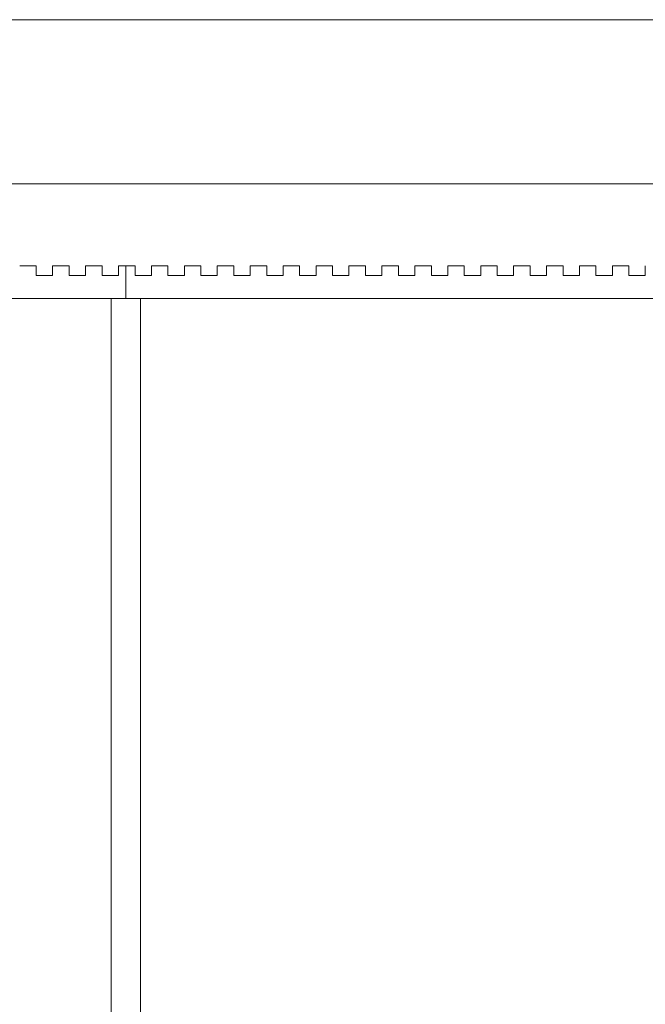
# Model space of a CAD drawing. Header units: millimetres. Extents: x -13921 to -12971, y -5231 to -4681.
# Tile 12 of 16: x -13479 to -13288, y -4981 to -4681. Entities that reach past the tile are written whole.
import ezdxf

# ---------------------------------------------------------------- set-up
doc = ezdxf.new("R2010")
doc.units = ezdxf.units.MM
doc.header["$MEASUREMENT"] = 0
doc.layers.add('Default', color=7, linetype='Continuous', lineweight=18, true_color=0x000000)

msp = doc.modelspace()

# ---------------------------------------------------------------- linework, layer by layer
at = {"layer": 'Default'}
for points in [[(-13246.21, -4681.37, 417.21), (-13446.21, -4681.37, 417.21), (-13646.21, -4681.37, 417.21)], [(-13246.21, -4681.37, 411.21), (-13446.21, -4681.37, 411.21), (-13646.21, -4681.37, 411.21)], [(-13246.21, -4731.36, 398.21), (-13446.21, -4731.36, 398.21), (-13646.21, -4731.36, 398.21)], [(-13473.52, -4756.36, 23.11), (-13476.04, -4756.36, 23.11), (-13478.55, -4756.36, 23.11)], [(-13473.52, -4756.36, 398.12), (-13476.04, -4756.36, 398.12), (-13478.55, -4756.36, 398.12)], [(-13478.55, -4756.36, 210.61), (-13476.04, -4756.36, 210.61), (-13473.52, -4756.36, 210.61)], [(-13473.52, -4759.36, 23.11), (-13473.52, -4757.86, 23.11), (-13473.52, -4756.36, 23.11)], [(-13473.52, -4759.36, 398.12), (-13473.52, -4757.86, 398.12), (-13473.52, -4756.36, 398.12)], [(-13473.52, -4756.36, 23.11), (-13473.52, -4756.36, 210.61), (-13473.52, -4756.36, 398.12)], [(-13473.52, -4756.36, 217.75), (-13473.52, -4757.86, 217.75), (-13473.52, -4759.36, 217.75)], [(-13463.49, -4756.36, 23.11), (-13466.01, -4756.36, 23.11), (-13468.52, -4756.36, 23.11)], [(-13463.49, -4756.36, 398.12), (-13466.01, -4756.36, 398.12), (-13468.52, -4756.36, 398.12)], [(-13468.52, -4756.36, 23.11), (-13468.52, -4757.86, 23.11), (-13468.52, -4759.36, 23.11)], [(-13468.52, -4756.36, 398.12), (-13468.52, -4757.86, 398.12), (-13468.52, -4759.36, 398.12)], [(-13468.52, -4756.36, 398.12), (-13468.52, -4756.36, 210.61), (-13468.52, -4756.36, 23.11)], [(-13468.52, -4756.36, 210.61), (-13466.01, -4756.36, 210.61), (-13463.49, -4756.36, 210.61)], [(-13468.52, -4759.36, 217.75), (-13468.52, -4757.86, 217.75), (-13468.52, -4756.36, 217.75)], [(-13463.49, -4759.36, 23.11), (-13463.49, -4757.86, 23.11), (-13463.49, -4756.36, 23.11)], [(-13463.49, -4759.36, 398.12), (-13463.49, -4757.86, 398.12), (-13463.49, -4756.36, 398.12)], [(-13463.49, -4756.36, 23.11), (-13463.49, -4756.36, 210.61), (-13463.49, -4756.36, 398.12)], [(-13463.49, -4756.36, 217.75), (-13463.49, -4757.86, 217.75), (-13463.49, -4759.36, 217.75)], [(-13453.46, -4756.36, 23.11), (-13455.98, -4756.36, 23.11), (-13458.49, -4756.36, 23.11)], [(-13453.46, -4756.36, 398.12), (-13455.98, -4756.36, 398.12), (-13458.49, -4756.36, 398.12)], [(-13458.49, -4756.36, 23.11), (-13458.49, -4757.86, 23.11), (-13458.49, -4759.36, 23.11)], [(-13458.49, -4756.36, 398.12), (-13458.49, -4757.86, 398.12), (-13458.49, -4759.36, 398.12)], [(-13458.49, -4756.36, 398.12), (-13458.49, -4756.36, 210.61), (-13458.49, -4756.36, 23.11)], [(-13458.49, -4756.36, 210.61), (-13455.98, -4756.36, 210.61), (-13453.46, -4756.36, 210.61)], [(-13458.49, -4759.36, 217.75), (-13458.49, -4757.86, 217.75), (-13458.49, -4756.36, 217.75)], [(-13453.46, -4759.36, 23.11), (-13453.46, -4757.86, 23.11), (-13453.46, -4756.36, 23.11)], [(-13453.46, -4759.36, 398.12), (-13453.46, -4757.86, 398.12), (-13453.46, -4756.36, 398.12)], [(-13453.46, -4756.36, 23.11), (-13453.46, -4756.36, 210.61), (-13453.46, -4756.36, 398.12)], [(-13453.46, -4756.36, 217.75), (-13453.46, -4757.86, 217.75), (-13453.46, -4759.36, 217.75)], [(-13443.43, -4756.36, 23.11), (-13445.95, -4756.36, 23.11), (-13448.46, -4756.36, 23.11)], [(-13443.43, -4756.36, 398.12), (-13445.95, -4756.36, 398.12), (-13448.46, -4756.36, 398.12)], [(-13448.46, -4756.36, 23.11), (-13448.46, -4757.86, 23.11), (-13448.46, -4759.36, 23.11)], [(-13448.46, -4756.36, 398.12), (-13448.46, -4757.86, 398.12), (-13448.46, -4759.36, 398.12)], [(-13448.46, -4756.36, 398.12), (-13448.46, -4756.36, 210.61), (-13448.46, -4756.36, 23.11)], [(-13448.46, -4756.36, 210.61), (-13445.95, -4756.36, 210.61), (-13443.43, -4756.36, 210.61)], [(-13448.46, -4759.36, 217.75), (-13448.46, -4757.86, 217.75), (-13448.46, -4756.36, 217.75)], [(-13446.19, -4766.36, 23.11), (-13446.19, -4761.36, 23.11), (-13446.19, -4756.36, 23.11)], [(-13446.19, -4766.36, 398.12), (-13446.19, -4761.36, 398.12), (-13446.19, -4756.36, 398.12)], [(-13443.43, -4759.36, 23.11), (-13443.43, -4757.86, 23.11), (-13443.43, -4756.36, 23.11)], [(-13443.43, -4759.36, 398.12), (-13443.43, -4757.86, 398.12), (-13443.43, -4756.36, 398.12)], [(-13443.43, -4756.36, 23.11), (-13443.43, -4756.36, 210.61), (-13443.43, -4756.36, 398.12)], [(-13443.43, -4756.36, 217.75), (-13443.43, -4757.86, 217.75), (-13443.43, -4759.36, 217.75)], [(-13433.4, -4756.36, 23.11), (-13435.92, -4756.36, 23.11), (-13438.43, -4756.36, 23.11)], [(-13433.4, -4756.36, 398.12), (-13435.92, -4756.36, 398.12), (-13438.43, -4756.36, 398.12)], [(-13438.43, -4756.36, 23.11), (-13438.43, -4757.86, 23.11), (-13438.43, -4759.36, 23.11)], [(-13438.43, -4756.36, 398.12), (-13438.43, -4757.86, 398.12), (-13438.43, -4759.36, 398.12)], [(-13438.43, -4756.36, 398.12), (-13438.43, -4756.36, 210.61), (-13438.43, -4756.36, 23.11)], [(-13438.43, -4756.36, 210.61), (-13435.92, -4756.36, 210.61), (-13433.4, -4756.36, 210.61)], [(-13438.43, -4759.36, 217.75), (-13438.43, -4757.86, 217.75), (-13438.43, -4756.36, 217.75)], [(-13433.4, -4759.36, 23.11), (-13433.4, -4757.86, 23.11), (-13433.4, -4756.36, 23.11)], [(-13433.4, -4759.36, 398.12), (-13433.4, -4757.86, 398.12), (-13433.4, -4756.36, 398.12)], [(-13433.4, -4756.36, 23.11), (-13433.4, -4756.36, 210.61), (-13433.4, -4756.36, 398.12)], [(-13433.4, -4756.36, 217.75), (-13433.4, -4757.86, 217.75), (-13433.4, -4759.36, 217.75)], [(-13423.37, -4756.36, 23.11), (-13425.89, -4756.36, 23.11), (-13428.4, -4756.36, 23.11)], [(-13423.37, -4756.36, 398.12), (-13425.89, -4756.36, 398.12), (-13428.4, -4756.36, 398.12)], [(-13428.4, -4756.36, 23.11), (-13428.4, -4757.86, 23.11), (-13428.4, -4759.36, 23.11)], [(-13428.4, -4756.36, 398.12), (-13428.4, -4757.86, 398.12), (-13428.4, -4759.36, 398.12)], [(-13428.4, -4756.36, 398.12), (-13428.4, -4756.36, 210.61), (-13428.4, -4756.36, 23.11)], [(-13428.4, -4756.36, 210.61), (-13425.89, -4756.36, 210.61), (-13423.37, -4756.36, 210.61)], [(-13428.4, -4759.36, 217.75), (-13428.4, -4757.86, 217.75), (-13428.4, -4756.36, 217.75)], [(-13423.37, -4759.36, 23.11), (-13423.37, -4757.86, 23.11), (-13423.37, -4756.36, 23.11)], [(-13423.37, -4759.36, 398.12), (-13423.37, -4757.86, 398.12), (-13423.37, -4756.36, 398.12)], [(-13423.37, -4756.36, 23.11), (-13423.37, -4756.36, 210.61), (-13423.37, -4756.36, 398.12)], [(-13423.37, -4756.36, 217.75), (-13423.37, -4757.86, 217.75), (-13423.37, -4759.36, 217.75)], [(-13413.34, -4756.36, 23.11), (-13415.86, -4756.36, 23.11), (-13418.37, -4756.36, 23.11)], [(-13413.34, -4756.36, 398.12), (-13415.86, -4756.36, 398.12), (-13418.37, -4756.36, 398.12)], [(-13418.37, -4756.36, 23.11), (-13418.37, -4757.86, 23.11), (-13418.37, -4759.36, 23.11)], [(-13418.37, -4756.36, 398.12), (-13418.37, -4757.86, 398.12), (-13418.37, -4759.36, 398.12)], [(-13418.37, -4756.36, 398.12), (-13418.37, -4756.36, 210.61), (-13418.37, -4756.36, 23.11)], [(-13418.37, -4756.36, 210.61), (-13415.86, -4756.36, 210.61), (-13413.34, -4756.36, 210.61)], [(-13418.37, -4759.36, 217.75), (-13418.37, -4757.86, 217.75), (-13418.37, -4756.36, 217.75)], [(-13413.34, -4759.36, 23.11), (-13413.34, -4757.86, 23.11), (-13413.34, -4756.36, 23.11)], [(-13413.34, -4759.36, 398.12), (-13413.34, -4757.86, 398.12), (-13413.34, -4756.36, 398.12)], [(-13413.34, -4756.36, 23.11), (-13413.34, -4756.36, 210.61), (-13413.34, -4756.36, 398.12)], [(-13413.34, -4756.36, 217.75), (-13413.34, -4757.86, 217.75), (-13413.34, -4759.36, 217.75)], [(-13403.31, -4756.36, 23.11), (-13405.83, -4756.36, 23.11), (-13408.34, -4756.36, 23.11)], [(-13403.31, -4756.36, 398.12), (-13405.83, -4756.36, 398.12), (-13408.34, -4756.36, 398.12)], [(-13408.34, -4756.36, 23.11), (-13408.34, -4757.86, 23.11), (-13408.34, -4759.36, 23.11)], [(-13408.34, -4756.36, 398.12), (-13408.34, -4757.86, 398.12), (-13408.34, -4759.36, 398.12)], [(-13408.34, -4756.36, 398.12), (-13408.34, -4756.36, 210.61), (-13408.34, -4756.36, 23.11)], [(-13408.34, -4756.36, 210.61), (-13405.83, -4756.36, 210.61), (-13403.31, -4756.36, 210.61)], [(-13408.34, -4759.36, 217.75), (-13408.34, -4757.86, 217.75), (-13408.34, -4756.36, 217.75)], [(-13403.31, -4759.36, 23.11), (-13403.31, -4757.86, 23.11), (-13403.31, -4756.36, 23.11)], [(-13403.31, -4759.36, 398.12), (-13403.31, -4757.86, 398.12), (-13403.31, -4756.36, 398.12)], [(-13403.31, -4756.36, 23.11), (-13403.31, -4756.36, 210.61), (-13403.31, -4756.36, 398.12)], [(-13403.31, -4756.36, 217.75), (-13403.31, -4757.86, 217.75), (-13403.31, -4759.36, 217.75)], [(-13393.28, -4756.36, 23.11), (-13395.8, -4756.36, 23.11), (-13398.31, -4756.36, 23.11)], [(-13393.28, -4756.36, 398.12), (-13395.8, -4756.36, 398.12), (-13398.31, -4756.36, 398.12)], [(-13398.31, -4756.36, 23.11), (-13398.31, -4757.86, 23.11), (-13398.31, -4759.36, 23.11)], [(-13398.31, -4756.36, 398.12), (-13398.31, -4757.86, 398.12), (-13398.31, -4759.36, 398.12)], [(-13398.31, -4756.36, 398.12), (-13398.31, -4756.36, 210.61), (-13398.31, -4756.36, 23.11)], [(-13398.31, -4756.36, 210.61), (-13395.8, -4756.36, 210.61), (-13393.28, -4756.36, 210.61)], [(-13398.31, -4759.36, 217.75), (-13398.31, -4757.86, 217.75), (-13398.31, -4756.36, 217.75)], [(-13393.28, -4759.36, 23.11), (-13393.28, -4757.86, 23.11), (-13393.28, -4756.36, 23.11)], [(-13393.28, -4759.36, 398.12), (-13393.28, -4757.86, 398.12), (-13393.28, -4756.36, 398.12)], [(-13393.28, -4756.36, 23.11), (-13393.28, -4756.36, 210.61), (-13393.28, -4756.36, 398.12)], [(-13393.28, -4756.36, 217.75), (-13393.28, -4757.86, 217.75), (-13393.28, -4759.36, 217.75)], [(-13383.25, -4756.36, 23.11), (-13385.77, -4756.36, 23.11), (-13388.28, -4756.36, 23.11)], [(-13383.25, -4756.36, 398.12), (-13385.77, -4756.36, 398.12), (-13388.28, -4756.36, 398.12)], [(-13388.28, -4756.36, 23.11), (-13388.28, -4757.86, 23.11), (-13388.28, -4759.36, 23.11)], [(-13388.28, -4756.36, 398.12), (-13388.28, -4757.86, 398.12), (-13388.28, -4759.36, 398.12)], [(-13388.28, -4756.36, 398.12), (-13388.28, -4756.36, 210.61), (-13388.28, -4756.36, 23.11)], [(-13388.28, -4756.36, 210.61), (-13385.77, -4756.36, 210.61), (-13383.25, -4756.36, 210.61)], [(-13388.28, -4759.36, 217.75), (-13388.28, -4757.86, 217.75), (-13388.28, -4756.36, 217.75)], [(-13383.25, -4759.36, 23.11), (-13383.25, -4757.86, 23.11), (-13383.25, -4756.36, 23.11)], [(-13383.25, -4759.36, 398.12), (-13383.25, -4757.86, 398.12), (-13383.25, -4756.36, 398.12)], [(-13383.25, -4756.36, 23.11), (-13383.25, -4756.36, 210.61), (-13383.25, -4756.36, 398.12)], [(-13383.25, -4756.36, 217.75), (-13383.25, -4757.86, 217.75), (-13383.25, -4759.36, 217.75)], [(-13373.22, -4756.36, 23.11), (-13375.74, -4756.36, 23.11), (-13378.25, -4756.36, 23.11)], [(-13373.22, -4756.36, 398.12), (-13375.74, -4756.36, 398.12), (-13378.25, -4756.36, 398.12)], [(-13378.25, -4756.36, 23.11), (-13378.25, -4757.86, 23.11), (-13378.25, -4759.36, 23.11)], [(-13378.25, -4756.36, 398.12), (-13378.25, -4757.86, 398.12), (-13378.25, -4759.36, 398.12)], [(-13378.25, -4756.36, 398.12), (-13378.25, -4756.36, 210.61), (-13378.25, -4756.36, 23.11)], [(-13378.25, -4756.36, 210.61), (-13375.74, -4756.36, 210.61), (-13373.22, -4756.36, 210.61)], [(-13378.25, -4759.36, 217.75), (-13378.25, -4757.86, 217.75), (-13378.25, -4756.36, 217.75)], [(-13373.22, -4759.36, 23.11), (-13373.22, -4757.86, 23.11), (-13373.22, -4756.36, 23.11)], [(-13373.22, -4759.36, 398.12), (-13373.22, -4757.86, 398.12), (-13373.22, -4756.36, 398.12)], [(-13373.22, -4756.36, 23.11), (-13373.22, -4756.36, 210.61), (-13373.22, -4756.36, 398.12)], [(-13373.22, -4756.36, 217.75), (-13373.22, -4757.86, 217.75), (-13373.22, -4759.36, 217.75)], [(-13363.19, -4756.36, 23.11), (-13365.71, -4756.36, 23.11), (-13368.22, -4756.36, 23.11)], [(-13363.19, -4756.36, 398.12), (-13365.71, -4756.36, 398.12), (-13368.22, -4756.36, 398.12)], [(-13368.22, -4756.36, 23.11), (-13368.22, -4757.86, 23.11), (-13368.22, -4759.36, 23.11)], [(-13368.22, -4756.36, 398.12), (-13368.22, -4757.86, 398.12), (-13368.22, -4759.36, 398.12)], [(-13368.22, -4756.36, 398.12), (-13368.22, -4756.36, 210.61), (-13368.22, -4756.36, 23.11)], [(-13368.22, -4756.36, 210.61), (-13365.71, -4756.36, 210.61), (-13363.19, -4756.36, 210.61)], [(-13368.22, -4759.36, 217.75), (-13368.22, -4757.86, 217.75), (-13368.22, -4756.36, 217.75)], [(-13363.19, -4759.36, 23.11), (-13363.19, -4757.86, 23.11), (-13363.19, -4756.36, 23.11)], [(-13363.19, -4759.36, 398.12), (-13363.19, -4757.86, 398.12), (-13363.19, -4756.36, 398.12)], [(-13363.19, -4756.36, 23.11), (-13363.19, -4756.36, 210.61), (-13363.19, -4756.36, 398.12)], [(-13363.19, -4756.36, 217.75), (-13363.19, -4757.86, 217.75), (-13363.19, -4759.36, 217.75)], [(-13353.16, -4756.36, 23.11), (-13355.68, -4756.36, 23.11), (-13358.19, -4756.36, 23.11)], [(-13353.16, -4756.36, 398.12), (-13355.68, -4756.36, 398.12), (-13358.19, -4756.36, 398.12)], [(-13358.19, -4756.36, 23.11), (-13358.19, -4757.86, 23.11), (-13358.19, -4759.36, 23.11)], [(-13358.19, -4756.36, 398.12), (-13358.19, -4757.86, 398.12), (-13358.19, -4759.36, 398.12)], [(-13358.19, -4756.36, 398.12), (-13358.19, -4756.36, 210.61), (-13358.19, -4756.36, 23.11)], [(-13358.19, -4756.36, 210.61), (-13355.68, -4756.36, 210.61), (-13353.16, -4756.36, 210.61)], [(-13358.19, -4759.36, 217.75), (-13358.19, -4757.86, 217.75), (-13358.19, -4756.36, 217.75)], [(-13353.16, -4759.36, 23.11), (-13353.16, -4757.86, 23.11), (-13353.16, -4756.36, 23.11)], [(-13353.16, -4759.36, 398.12), (-13353.16, -4757.86, 398.12), (-13353.16, -4756.36, 398.12)], [(-13353.16, -4756.36, 23.11), (-13353.16, -4756.36, 210.61), (-13353.16, -4756.36, 398.12)], [(-13353.16, -4756.36, 217.75), (-13353.16, -4757.86, 217.75), (-13353.16, -4759.36, 217.75)], [(-13343.13, -4756.36, 23.11), (-13345.65, -4756.36, 23.11), (-13348.16, -4756.36, 23.11)], [(-13343.13, -4756.36, 398.12), (-13345.65, -4756.36, 398.12), (-13348.16, -4756.36, 398.12)], [(-13348.16, -4756.36, 23.11), (-13348.16, -4757.86, 23.11), (-13348.16, -4759.36, 23.11)], [(-13348.16, -4756.36, 398.12), (-13348.16, -4757.86, 398.12), (-13348.16, -4759.36, 398.12)], [(-13348.16, -4756.36, 398.12), (-13348.16, -4756.36, 210.61), (-13348.16, -4756.36, 23.11)], [(-13348.16, -4756.36, 210.61), (-13345.65, -4756.36, 210.61), (-13343.13, -4756.36, 210.61)], [(-13348.16, -4759.36, 217.75), (-13348.16, -4757.86, 217.75), (-13348.16, -4756.36, 217.75)], [(-13343.13, -4759.36, 23.11), (-13343.13, -4757.86, 23.11), (-13343.13, -4756.36, 23.11)], [(-13343.13, -4759.36, 398.12), (-13343.13, -4757.86, 398.12), (-13343.13, -4756.36, 398.12)], [(-13343.13, -4756.36, 23.11), (-13343.13, -4756.36, 210.61), (-13343.13, -4756.36, 398.12)], [(-13343.13, -4756.36, 217.75), (-13343.13, -4757.86, 217.75), (-13343.13, -4759.36, 217.75)], [(-13333.1, -4756.36, 23.11), (-13335.62, -4756.36, 23.11), (-13338.13, -4756.36, 23.11)], [(-13333.1, -4756.36, 398.12), (-13335.62, -4756.36, 398.12), (-13338.13, -4756.36, 398.12)], [(-13338.13, -4756.36, 23.11), (-13338.13, -4757.86, 23.11), (-13338.13, -4759.36, 23.11)], [(-13338.13, -4756.36, 398.12), (-13338.13, -4757.86, 398.12), (-13338.13, -4759.36, 398.12)], [(-13338.13, -4756.36, 398.12), (-13338.13, -4756.36, 210.61), (-13338.13, -4756.36, 23.11)], [(-13338.13, -4756.36, 210.61), (-13335.62, -4756.36, 210.61), (-13333.1, -4756.36, 210.61)], [(-13338.13, -4759.36, 217.75), (-13338.13, -4757.86, 217.75), (-13338.13, -4756.36, 217.75)], [(-13333.1, -4759.36, 23.11), (-13333.1, -4757.86, 23.11), (-13333.1, -4756.36, 23.11)], [(-13333.1, -4759.36, 398.12), (-13333.1, -4757.86, 398.12), (-13333.1, -4756.36, 398.12)], [(-13333.1, -4756.36, 23.11), (-13333.1, -4756.36, 210.61), (-13333.1, -4756.36, 398.12)], [(-13333.1, -4756.36, 217.75), (-13333.1, -4757.86, 217.75), (-13333.1, -4759.36, 217.75)], [(-13323.07, -4756.36, 23.11), (-13325.59, -4756.36, 23.11), (-13328.1, -4756.36, 23.11)], [(-13323.07, -4756.36, 398.12), (-13325.59, -4756.36, 398.12), (-13328.1, -4756.36, 398.12)], [(-13328.1, -4756.36, 23.11), (-13328.1, -4757.86, 23.11), (-13328.1, -4759.36, 23.11)], [(-13328.1, -4756.36, 398.12), (-13328.1, -4757.86, 398.12), (-13328.1, -4759.36, 398.12)], [(-13328.1, -4756.36, 398.12), (-13328.1, -4756.36, 210.61), (-13328.1, -4756.36, 23.11)], [(-13328.1, -4756.36, 210.61), (-13325.59, -4756.36, 210.61), (-13323.07, -4756.36, 210.61)], [(-13328.1, -4759.36, 217.75), (-13328.1, -4757.86, 217.75), (-13328.1, -4756.36, 217.75)], [(-13323.07, -4759.36, 23.11), (-13323.07, -4757.86, 23.11), (-13323.07, -4756.36, 23.11)], [(-13323.07, -4759.36, 398.12), (-13323.07, -4757.86, 398.12), (-13323.07, -4756.36, 398.12)], [(-13323.07, -4756.36, 23.11), (-13323.07, -4756.36, 210.61), (-13323.07, -4756.36, 398.12)], [(-13323.07, -4756.36, 217.75), (-13323.07, -4757.86, 217.75), (-13323.07, -4759.36, 217.75)], [(-13313.04, -4756.36, 23.11), (-13315.56, -4756.36, 23.11), (-13318.07, -4756.36, 23.11)], [(-13313.04, -4756.36, 398.12), (-13315.56, -4756.36, 398.12), (-13318.07, -4756.36, 398.12)], [(-13318.07, -4756.36, 23.11), (-13318.07, -4757.86, 23.11), (-13318.07, -4759.36, 23.11)], [(-13318.07, -4756.36, 398.12), (-13318.07, -4757.86, 398.12), (-13318.07, -4759.36, 398.12)], [(-13318.07, -4756.36, 398.12), (-13318.07, -4756.36, 210.61), (-13318.07, -4756.36, 23.11)], [(-13318.07, -4756.36, 210.61), (-13315.56, -4756.36, 210.61), (-13313.04, -4756.36, 210.61)], [(-13318.07, -4759.36, 217.75), (-13318.07, -4757.86, 217.75), (-13318.07, -4756.36, 217.75)], [(-13313.04, -4759.36, 23.11), (-13313.04, -4757.86, 23.11), (-13313.04, -4756.36, 23.11)], [(-13313.04, -4759.36, 398.12), (-13313.04, -4757.86, 398.12), (-13313.04, -4756.36, 398.12)], [(-13313.04, -4756.36, 23.11), (-13313.04, -4756.36, 210.61), (-13313.04, -4756.36, 398.12)], [(-13313.04, -4756.36, 217.75), (-13313.04, -4757.86, 217.75), (-13313.04, -4759.36, 217.75)], [(-13303.01, -4756.36, 23.11), (-13305.53, -4756.36, 23.11), (-13308.04, -4756.36, 23.11)], [(-13303.01, -4756.36, 398.12), (-13305.53, -4756.36, 398.12), (-13308.04, -4756.36, 398.12)], [(-13308.04, -4756.36, 23.11), (-13308.04, -4757.86, 23.11), (-13308.04, -4759.36, 23.11)], [(-13308.04, -4756.36, 398.12), (-13308.04, -4757.86, 398.12), (-13308.04, -4759.36, 398.12)], [(-13308.04, -4756.36, 398.12), (-13308.04, -4756.36, 210.61), (-13308.04, -4756.36, 23.11)], [(-13308.04, -4756.36, 210.61), (-13305.53, -4756.36, 210.61), (-13303.01, -4756.36, 210.61)], [(-13308.04, -4759.36, 217.75), (-13308.04, -4757.86, 217.75), (-13308.04, -4756.36, 217.75)], [(-13303.01, -4759.36, 23.11), (-13303.01, -4757.86, 23.11), (-13303.01, -4756.36, 23.11)], [(-13303.01, -4759.36, 398.12), (-13303.01, -4757.86, 398.12), (-13303.01, -4756.36, 398.12)], [(-13303.01, -4756.36, 23.11), (-13303.01, -4756.36, 210.61), (-13303.01, -4756.36, 398.12)], [(-13303.01, -4756.36, 217.75), (-13303.01, -4757.86, 217.75), (-13303.01, -4759.36, 217.75)], [(-13292.98, -4756.36, 23.11), (-13295.5, -4756.36, 23.11), (-13298.01, -4756.36, 23.11)], [(-13292.98, -4756.36, 398.12), (-13295.5, -4756.36, 398.12), (-13298.01, -4756.36, 398.12)], [(-13298.01, -4756.36, 23.11), (-13298.01, -4757.86, 23.11), (-13298.01, -4759.36, 23.11)], [(-13298.01, -4756.36, 398.12), (-13298.01, -4757.86, 398.12), (-13298.01, -4759.36, 398.12)], [(-13298.01, -4756.36, 398.12), (-13298.01, -4756.36, 210.61), (-13298.01, -4756.36, 23.11)], [(-13298.01, -4756.36, 210.61), (-13295.5, -4756.36, 210.61), (-13292.98, -4756.36, 210.61)], [(-13298.01, -4759.36, 217.75), (-13298.01, -4757.86, 217.75), (-13298.01, -4756.36, 217.75)], [(-13292.98, -4759.36, 23.11), (-13292.98, -4757.86, 23.11), (-13292.98, -4756.36, 23.11)], [(-13292.98, -4759.36, 398.12), (-13292.98, -4757.86, 398.12), (-13292.98, -4756.36, 398.12)], [(-13292.98, -4756.36, 23.11), (-13292.98, -4756.36, 210.61), (-13292.98, -4756.36, 398.12)], [(-13292.98, -4756.36, 217.75), (-13292.98, -4757.86, 217.75), (-13292.98, -4759.36, 217.75)], [(-13287.98, -4756.36, 23.11), (-13287.98, -4757.86, 23.11), (-13287.98, -4759.36, 23.11)], [(-13287.98, -4756.36, 398.12), (-13287.98, -4757.86, 398.12), (-13287.98, -4759.36, 398.12)], [(-13287.98, -4756.36, 398.12), (-13287.98, -4756.36, 210.61), (-13287.98, -4756.36, 23.11)], [(-13287.98, -4759.36, 217.75), (-13287.98, -4757.86, 217.75), (-13287.98, -4756.36, 217.75)], [(-13473.52, -4756.86, 23.11), (-13473.52, -4756.86, 210.61), (-13473.52, -4756.86, 398.12)], [(-13468.52, -4759.36, 23.11), (-13471.02, -4759.36, 23.11), (-13473.52, -4759.36, 23.11)], [(-13468.52, -4759.36, 398.12), (-13471.02, -4759.36, 398.12), (-13473.52, -4759.36, 398.12)], [(-13473.52, -4759.36, 23.11), (-13473.52, -4759.36, 210.61), (-13473.52, -4759.36, 398.12)], [(-13473.52, -4759.36, 217.75), (-13471.02, -4759.36, 217.75), (-13468.52, -4759.36, 217.75)], [(-13471.02, -4759.36, 23.11), (-13471.02, -4759.36, 210.61), (-13471.02, -4759.36, 398.12)], [(-13468.52, -4756.86, 23.11), (-13468.52, -4756.86, 210.61), (-13468.52, -4756.86, 398.12)], [(-13468.52, -4759.36, 23.11), (-13468.52, -4759.36, 210.61), (-13468.52, -4759.36, 398.12)], [(-13463.49, -4756.86, 23.11), (-13463.49, -4756.86, 210.61), (-13463.49, -4756.86, 398.12)], [(-13458.49, -4759.36, 23.11), (-13460.99, -4759.36, 23.11), (-13463.49, -4759.36, 23.11)], [(-13458.49, -4759.36, 398.12), (-13460.99, -4759.36, 398.12), (-13463.49, -4759.36, 398.12)], [(-13463.49, -4759.36, 23.11), (-13463.49, -4759.36, 210.61), (-13463.49, -4759.36, 398.12)], [(-13463.49, -4759.36, 217.75), (-13460.99, -4759.36, 217.75), (-13458.49, -4759.36, 217.75)], [(-13460.99, -4759.36, 23.11), (-13460.99, -4759.36, 210.61), (-13460.99, -4759.36, 398.12)], [(-13458.49, -4756.86, 23.11), (-13458.49, -4756.86, 210.61), (-13458.49, -4756.86, 398.12)], [(-13458.49, -4759.36, 23.11), (-13458.49, -4759.36, 210.61), (-13458.49, -4759.36, 398.12)], [(-13453.46, -4756.86, 23.11), (-13453.46, -4756.86, 210.61), (-13453.46, -4756.86, 398.12)], [(-13448.46, -4759.36, 23.11), (-13450.96, -4759.36, 23.11), (-13453.46, -4759.36, 23.11)], [(-13448.46, -4759.36, 398.12), (-13450.96, -4759.36, 398.12), (-13453.46, -4759.36, 398.12)], [(-13453.46, -4759.36, 23.11), (-13453.46, -4759.36, 210.61), (-13453.46, -4759.36, 398.12)], [(-13453.46, -4759.36, 217.75), (-13450.96, -4759.36, 217.75), (-13448.46, -4759.36, 217.75)], [(-13450.96, -4759.36, 23.11), (-13450.96, -4759.36, 210.61), (-13450.96, -4759.36, 398.12)], [(-13448.46, -4756.86, 23.11), (-13448.46, -4756.86, 210.61), (-13448.46, -4756.86, 398.12)], [(-13448.46, -4759.36, 23.11), (-13448.46, -4759.36, 210.61), (-13448.46, -4759.36, 398.12)], [(-13443.43, -4756.86, 23.11), (-13443.43, -4756.86, 210.61), (-13443.43, -4756.86, 398.12)], [(-13438.43, -4759.36, 23.11), (-13440.93, -4759.36, 23.11), (-13443.43, -4759.36, 23.11)], [(-13438.43, -4759.36, 398.12), (-13440.93, -4759.36, 398.12), (-13443.43, -4759.36, 398.12)], [(-13443.43, -4759.36, 23.11), (-13443.43, -4759.36, 210.61), (-13443.43, -4759.36, 398.12)], [(-13443.43, -4759.36, 217.75), (-13440.93, -4759.36, 217.75), (-13438.43, -4759.36, 217.75)], [(-13440.93, -4759.36, 23.11), (-13440.93, -4759.36, 210.61), (-13440.93, -4759.36, 398.12)], [(-13438.43, -4756.86, 23.11), (-13438.43, -4756.86, 210.61), (-13438.43, -4756.86, 398.12)], [(-13438.43, -4759.36, 23.11), (-13438.43, -4759.36, 210.61), (-13438.43, -4759.36, 398.12)], [(-13433.4, -4756.86, 23.11), (-13433.4, -4756.86, 210.61), (-13433.4, -4756.86, 398.12)], [(-13428.4, -4759.36, 23.11), (-13430.9, -4759.36, 23.11), (-13433.4, -4759.36, 23.11)], [(-13428.4, -4759.36, 398.12), (-13430.9, -4759.36, 398.12), (-13433.4, -4759.36, 398.12)], [(-13433.4, -4759.36, 23.11), (-13433.4, -4759.36, 210.61), (-13433.4, -4759.36, 398.12)], [(-13433.4, -4759.36, 217.75), (-13430.9, -4759.36, 217.75), (-13428.4, -4759.36, 217.75)], [(-13430.9, -4759.36, 23.11), (-13430.9, -4759.36, 210.61), (-13430.9, -4759.36, 398.12)], [(-13428.4, -4756.86, 23.11), (-13428.4, -4756.86, 210.61), (-13428.4, -4756.86, 398.12)], [(-13428.4, -4759.36, 23.11), (-13428.4, -4759.36, 210.61), (-13428.4, -4759.36, 398.12)], [(-13423.37, -4756.86, 23.11), (-13423.37, -4756.86, 210.61), (-13423.37, -4756.86, 398.12)], [(-13418.37, -4759.36, 23.11), (-13420.87, -4759.36, 23.11), (-13423.37, -4759.36, 23.11)], [(-13418.37, -4759.36, 398.12), (-13420.87, -4759.36, 398.12), (-13423.37, -4759.36, 398.12)], [(-13423.37, -4759.36, 23.11), (-13423.37, -4759.36, 210.61), (-13423.37, -4759.36, 398.12)], [(-13423.37, -4759.36, 217.75), (-13420.87, -4759.36, 217.75), (-13418.37, -4759.36, 217.75)], [(-13420.87, -4759.36, 23.11), (-13420.87, -4759.36, 210.61), (-13420.87, -4759.36, 398.12)], [(-13418.37, -4756.86, 23.11), (-13418.37, -4756.86, 210.61), (-13418.37, -4756.86, 398.12)], [(-13418.37, -4759.36, 23.11), (-13418.37, -4759.36, 210.61), (-13418.37, -4759.36, 398.12)], [(-13413.34, -4756.86, 23.11), (-13413.34, -4756.86, 210.61), (-13413.34, -4756.86, 398.12)], [(-13408.34, -4759.36, 23.11), (-13410.84, -4759.36, 23.11), (-13413.34, -4759.36, 23.11)], [(-13408.34, -4759.36, 398.12), (-13410.84, -4759.36, 398.12), (-13413.34, -4759.36, 398.12)], [(-13413.34, -4759.36, 23.11), (-13413.34, -4759.36, 210.61), (-13413.34, -4759.36, 398.12)], [(-13413.34, -4759.36, 217.75), (-13410.84, -4759.36, 217.75), (-13408.34, -4759.36, 217.75)], [(-13410.84, -4759.36, 23.11), (-13410.84, -4759.36, 210.61), (-13410.84, -4759.36, 398.12)], [(-13408.34, -4756.86, 23.11), (-13408.34, -4756.86, 210.61), (-13408.34, -4756.86, 398.12)], [(-13408.34, -4759.36, 23.11), (-13408.34, -4759.36, 210.61), (-13408.34, -4759.36, 398.12)], [(-13403.31, -4756.86, 23.11), (-13403.31, -4756.86, 210.61), (-13403.31, -4756.86, 398.12)], [(-13398.31, -4759.36, 23.11), (-13400.81, -4759.36, 23.11), (-13403.31, -4759.36, 23.11)], [(-13398.31, -4759.36, 398.12), (-13400.81, -4759.36, 398.12), (-13403.31, -4759.36, 398.12)], [(-13403.31, -4759.36, 23.11), (-13403.31, -4759.36, 210.61), (-13403.31, -4759.36, 398.12)], [(-13403.31, -4759.36, 217.75), (-13400.81, -4759.36, 217.75), (-13398.31, -4759.36, 217.75)], [(-13400.81, -4759.36, 23.11), (-13400.81, -4759.36, 210.61), (-13400.81, -4759.36, 398.12)], [(-13398.31, -4756.86, 23.11), (-13398.31, -4756.86, 210.61), (-13398.31, -4756.86, 398.12)], [(-13398.31, -4759.36, 23.11), (-13398.31, -4759.36, 210.61), (-13398.31, -4759.36, 398.12)], [(-13393.28, -4756.86, 23.11), (-13393.28, -4756.86, 210.61), (-13393.28, -4756.86, 398.12)], [(-13388.28, -4759.36, 23.11), (-13390.78, -4759.36, 23.11), (-13393.28, -4759.36, 23.11)], [(-13388.28, -4759.36, 398.12), (-13390.78, -4759.36, 398.12), (-13393.28, -4759.36, 398.12)], [(-13393.28, -4759.36, 23.11), (-13393.28, -4759.36, 210.61), (-13393.28, -4759.36, 398.12)], [(-13393.28, -4759.36, 217.75), (-13390.78, -4759.36, 217.75), (-13388.28, -4759.36, 217.75)], [(-13390.78, -4759.36, 23.11), (-13390.78, -4759.36, 210.61), (-13390.78, -4759.36, 398.12)], [(-13388.28, -4756.86, 23.11), (-13388.28, -4756.86, 210.61), (-13388.28, -4756.86, 398.12)], [(-13388.28, -4759.36, 23.11), (-13388.28, -4759.36, 210.61), (-13388.28, -4759.36, 398.12)], [(-13383.25, -4756.86, 23.11), (-13383.25, -4756.86, 210.61), (-13383.25, -4756.86, 398.12)], [(-13378.25, -4759.36, 23.11), (-13380.75, -4759.36, 23.11), (-13383.25, -4759.36, 23.11)], [(-13378.25, -4759.36, 398.12), (-13380.75, -4759.36, 398.12), (-13383.25, -4759.36, 398.12)], [(-13383.25, -4759.36, 23.11), (-13383.25, -4759.36, 210.61), (-13383.25, -4759.36, 398.12)], [(-13383.25, -4759.36, 217.75), (-13380.75, -4759.36, 217.75), (-13378.25, -4759.36, 217.75)], [(-13380.75, -4759.36, 23.11), (-13380.75, -4759.36, 210.61), (-13380.75, -4759.36, 398.12)], [(-13378.25, -4756.86, 23.11), (-13378.25, -4756.86, 210.61), (-13378.25, -4756.86, 398.12)], [(-13378.25, -4759.36, 23.11), (-13378.25, -4759.36, 210.61), (-13378.25, -4759.36, 398.12)], [(-13373.22, -4756.86, 23.11), (-13373.22, -4756.86, 210.61), (-13373.22, -4756.86, 398.12)], [(-13368.22, -4759.36, 23.11), (-13370.72, -4759.36, 23.11), (-13373.22, -4759.36, 23.11)], [(-13368.22, -4759.36, 398.12), (-13370.72, -4759.36, 398.12), (-13373.22, -4759.36, 398.12)], [(-13373.22, -4759.36, 23.11), (-13373.22, -4759.36, 210.61), (-13373.22, -4759.36, 398.12)], [(-13373.22, -4759.36, 217.75), (-13370.72, -4759.36, 217.75), (-13368.22, -4759.36, 217.75)], [(-13370.72, -4759.36, 23.11), (-13370.72, -4759.36, 210.61), (-13370.72, -4759.36, 398.12)], [(-13368.22, -4756.86, 23.11), (-13368.22, -4756.86, 210.61), (-13368.22, -4756.86, 398.12)], [(-13368.22, -4759.36, 23.11), (-13368.22, -4759.36, 210.61), (-13368.22, -4759.36, 398.12)], [(-13363.19, -4756.86, 23.11), (-13363.19, -4756.86, 210.61), (-13363.19, -4756.86, 398.12)], [(-13358.19, -4759.36, 23.11), (-13360.69, -4759.36, 23.11), (-13363.19, -4759.36, 23.11)], [(-13358.19, -4759.36, 398.12), (-13360.69, -4759.36, 398.12), (-13363.19, -4759.36, 398.12)], [(-13363.19, -4759.36, 23.11), (-13363.19, -4759.36, 210.61), (-13363.19, -4759.36, 398.12)], [(-13363.19, -4759.36, 217.75), (-13360.69, -4759.36, 217.75), (-13358.19, -4759.36, 217.75)], [(-13360.69, -4759.36, 23.11), (-13360.69, -4759.36, 210.61), (-13360.69, -4759.36, 398.12)], [(-13358.19, -4756.86, 23.11), (-13358.19, -4756.86, 210.61), (-13358.19, -4756.86, 398.12)], [(-13358.19, -4759.36, 23.11), (-13358.19, -4759.36, 210.61), (-13358.19, -4759.36, 398.12)], [(-13353.16, -4756.86, 23.11), (-13353.16, -4756.86, 210.61), (-13353.16, -4756.86, 398.12)], [(-13348.16, -4759.36, 23.11), (-13350.66, -4759.36, 23.11), (-13353.16, -4759.36, 23.11)], [(-13348.16, -4759.36, 398.12), (-13350.66, -4759.36, 398.12), (-13353.16, -4759.36, 398.12)], [(-13353.16, -4759.36, 23.11), (-13353.16, -4759.36, 210.61), (-13353.16, -4759.36, 398.12)], [(-13353.16, -4759.36, 217.75), (-13350.66, -4759.36, 217.75), (-13348.16, -4759.36, 217.75)], [(-13350.66, -4759.36, 23.11), (-13350.66, -4759.36, 210.61), (-13350.66, -4759.36, 398.12)], [(-13348.16, -4756.86, 23.11), (-13348.16, -4756.86, 210.61), (-13348.16, -4756.86, 398.12)], [(-13348.16, -4759.36, 23.11), (-13348.16, -4759.36, 210.61), (-13348.16, -4759.36, 398.12)], [(-13343.13, -4756.86, 23.11), (-13343.13, -4756.86, 210.61), (-13343.13, -4756.86, 398.12)], [(-13338.13, -4759.36, 23.11), (-13340.63, -4759.36, 23.11), (-13343.13, -4759.36, 23.11)], [(-13338.13, -4759.36, 398.12), (-13340.63, -4759.36, 398.12), (-13343.13, -4759.36, 398.12)], [(-13343.13, -4759.36, 23.11), (-13343.13, -4759.36, 210.61), (-13343.13, -4759.36, 398.12)], [(-13343.13, -4759.36, 217.75), (-13340.63, -4759.36, 217.75), (-13338.13, -4759.36, 217.75)], [(-13340.63, -4759.36, 23.11), (-13340.63, -4759.36, 210.61), (-13340.63, -4759.36, 398.12)], [(-13338.13, -4756.86, 23.11), (-13338.13, -4756.86, 210.61), (-13338.13, -4756.86, 398.12)], [(-13338.13, -4759.36, 23.11), (-13338.13, -4759.36, 210.61), (-13338.13, -4759.36, 398.12)], [(-13333.1, -4756.86, 23.11), (-13333.1, -4756.86, 210.61), (-13333.1, -4756.86, 398.12)], [(-13328.1, -4759.36, 23.11), (-13330.6, -4759.36, 23.11), (-13333.1, -4759.36, 23.11)], [(-13328.1, -4759.36, 398.12), (-13330.6, -4759.36, 398.12), (-13333.1, -4759.36, 398.12)], [(-13333.1, -4759.36, 23.11), (-13333.1, -4759.36, 210.61), (-13333.1, -4759.36, 398.12)], [(-13333.1, -4759.36, 217.75), (-13330.6, -4759.36, 217.75), (-13328.1, -4759.36, 217.75)], [(-13330.6, -4759.36, 23.11), (-13330.6, -4759.36, 210.61), (-13330.6, -4759.36, 398.12)], [(-13328.1, -4756.86, 23.11), (-13328.1, -4756.86, 210.61), (-13328.1, -4756.86, 398.12)], [(-13328.1, -4759.36, 23.11), (-13328.1, -4759.36, 210.61), (-13328.1, -4759.36, 398.12)], [(-13323.07, -4756.86, 23.11), (-13323.07, -4756.86, 210.61), (-13323.07, -4756.86, 398.12)], [(-13318.07, -4759.36, 23.11), (-13320.57, -4759.36, 23.11), (-13323.07, -4759.36, 23.11)], [(-13318.07, -4759.36, 398.12), (-13320.57, -4759.36, 398.12), (-13323.07, -4759.36, 398.12)], [(-13323.07, -4759.36, 23.11), (-13323.07, -4759.36, 210.61), (-13323.07, -4759.36, 398.12)], [(-13323.07, -4759.36, 217.75), (-13320.57, -4759.36, 217.75), (-13318.07, -4759.36, 217.75)], [(-13320.57, -4759.36, 23.11), (-13320.57, -4759.36, 210.61), (-13320.57, -4759.36, 398.12)], [(-13318.07, -4756.86, 23.11), (-13318.07, -4756.86, 210.61), (-13318.07, -4756.86, 398.12)], [(-13318.07, -4759.36, 23.11), (-13318.07, -4759.36, 210.61), (-13318.07, -4759.36, 398.12)], [(-13313.04, -4756.86, 23.11), (-13313.04, -4756.86, 210.61), (-13313.04, -4756.86, 398.12)], [(-13308.04, -4759.36, 23.11), (-13310.54, -4759.36, 23.11), (-13313.04, -4759.36, 23.11)], [(-13308.04, -4759.36, 398.12), (-13310.54, -4759.36, 398.12), (-13313.04, -4759.36, 398.12)], [(-13313.04, -4759.36, 23.11), (-13313.04, -4759.36, 210.61), (-13313.04, -4759.36, 398.12)], [(-13313.04, -4759.36, 217.75), (-13310.54, -4759.36, 217.75), (-13308.04, -4759.36, 217.75)], [(-13310.54, -4759.36, 23.11), (-13310.54, -4759.36, 210.61), (-13310.54, -4759.36, 398.12)], [(-13308.04, -4756.86, 23.11), (-13308.04, -4756.86, 210.61), (-13308.04, -4756.86, 398.12)], [(-13308.04, -4759.36, 23.11), (-13308.04, -4759.36, 210.61), (-13308.04, -4759.36, 398.12)], [(-13303.01, -4756.86, 23.11), (-13303.01, -4756.86, 210.61), (-13303.01, -4756.86, 398.12)], [(-13298.01, -4759.36, 23.11), (-13300.51, -4759.36, 23.11), (-13303.01, -4759.36, 23.11)], [(-13298.01, -4759.36, 398.12), (-13300.51, -4759.36, 398.12), (-13303.01, -4759.36, 398.12)], [(-13303.01, -4759.36, 23.11), (-13303.01, -4759.36, 210.61), (-13303.01, -4759.36, 398.12)], [(-13303.01, -4759.36, 217.75), (-13300.51, -4759.36, 217.75), (-13298.01, -4759.36, 217.75)], [(-13300.51, -4759.36, 23.11), (-13300.51, -4759.36, 210.61), (-13300.51, -4759.36, 398.12)], [(-13298.01, -4756.86, 23.11), (-13298.01, -4756.86, 210.61), (-13298.01, -4756.86, 398.12)], [(-13298.01, -4759.36, 23.11), (-13298.01, -4759.36, 210.61), (-13298.01, -4759.36, 398.12)], [(-13292.98, -4756.86, 23.11), (-13292.98, -4756.86, 210.61), (-13292.98, -4756.86, 398.12)], [(-13287.98, -4759.36, 23.11), (-13290.48, -4759.36, 23.11), (-13292.98, -4759.36, 23.11)], [(-13287.98, -4759.36, 398.12), (-13290.48, -4759.36, 398.12), (-13292.98, -4759.36, 398.12)], [(-13292.98, -4759.36, 23.11), (-13292.98, -4759.36, 210.61), (-13292.98, -4759.36, 398.12)], [(-13292.98, -4759.36, 217.75), (-13290.48, -4759.36, 217.75), (-13287.98, -4759.36, 217.75)], [(-13290.48, -4759.36, 23.11), (-13290.48, -4759.36, 210.61), (-13290.48, -4759.36, 398.12)], [(-13287.98, -4756.86, 23.11), (-13287.98, -4756.86, 210.61), (-13287.98, -4756.86, 398.12)], [(-13287.98, -4759.36, 23.11), (-13287.98, -4759.36, 210.61), (-13287.98, -4759.36, 398.12)], [(-13246.21, -4766.35, 392.4), (-13446.21, -4766.35, 392.4), (-13646.21, -4766.35, 392.4)], [(-13246.21, -4766.36, 398.21), (-13446.21, -4766.36, 398.21), (-13646.21, -4766.36, 398.21)], [(-13246.19, -4766.36, 13.17), (-13446.19, -4766.36, 13.17), (-13646.19, -4766.36, 13.17)], [(-13246.19, -4766.36, 28.17), (-13446.19, -4766.36, 28.17), (-13646.19, -4766.36, 28.17)], [(-13450.71, -5146.36, 391.8), (-13450.71, -4956.36, 391.8), (-13450.71, -4766.35, 391.8)], [(-13450.71, -4766.35, 391.8), (-13450.71, -4766.35, 209.98), (-13450.71, -4766.35, 28.17)], [(-13450.71, -5146.36, 28.17), (-13450.71, -4956.36, 28.17), (-13450.71, -4766.35, 28.17)], [(-13450.71, -4766.35, 391.8), (-13446.21, -4766.35, 391.8), (-13441.71, -4766.35, 391.8)], [(-13450.71, -4766.35, 28.17), (-13446.21, -4766.35, 28.17), (-13441.71, -4766.35, 28.17)], [(-13441.71, -4766.35, 391.8), (-13441.71, -4766.35, 209.98), (-13441.71, -4766.35, 28.17)], [(-13441.71, -4766.35, 391.8), (-13441.71, -4956.36, 391.8), (-13441.71, -5146.36, 391.8)], [(-13441.71, -4766.35, 28.17), (-13441.71, -4956.36, 28.17), (-13441.71, -5146.36, 28.17)]]:
    msp.add_open_spline(points, degree=2, dxfattribs=at)
for points, weights, knots in [([(-13246.19, -4766.36, 23.11), (-13056.19, -4766.36, 23.11), (-13056.19, -4956.36, 23.11), (-13056.19, -5146.36, 23.11), (-13246.19, -5146.36, 23.11), (-13446.19, -5146.36, 23.11), (-13646.19, -5146.36, 23.11), (-13836.19, -5146.36, 23.11), (-13836.19, -4956.36, 23.11), (-13836.19, -4766.36, 23.11), (-13646.19, -4766.36, 23.11), (-13446.19, -4766.36, 23.11), (-13246.19, -4766.36, 23.11)], [1, 0.707106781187, 1, 0.707106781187, 1, 1, 1, 0.707106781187, 1, 0.707106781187, 1, 1, 1], [-2056.637061, -2056.637061, -2056.637061, -1742.477796, -1742.477796, -1428.318531, -1428.318531, -1028.318531, -1028.318531, -714.159265, -714.159265, -400, -400, 0, 0, 0]), ([(-13246.19, -4766.36, 398.12), (-13056.19, -4766.36, 398.12), (-13056.19, -4956.36, 398.12), (-13056.19, -5146.36, 398.12), (-13246.19, -5146.36, 398.12), (-13446.19, -5146.36, 398.12), (-13646.19, -5146.36, 398.12), (-13836.19, -5146.36, 398.12), (-13836.19, -4956.36, 398.12), (-13836.19, -4766.36, 398.12), (-13646.19, -4766.36, 398.12), (-13446.19, -4766.36, 398.12), (-13246.19, -4766.36, 398.12)], [1, 0.707106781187, 1, 0.707106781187, 1, 1, 1, 0.707106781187, 1, 0.707106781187, 1, 1, 1], [-2056.637061, -2056.637061, -2056.637061, -1742.477796, -1742.477796, -1428.318531, -1428.318531, -1028.318531, -1028.318531, -714.159265, -714.159265, -400, -400, 0, 0, 0]), ([(-13246.19, -4766.36, 210.61), (-13446.19, -4766.36, 210.61), (-13646.19, -4766.36, 210.61), (-13836.19, -4766.36, 210.61), (-13836.19, -4956.36, 210.61), (-13836.19, -5146.36, 210.61), (-13646.19, -5146.36, 210.61), (-13446.19, -5146.36, 210.61), (-13246.19, -5146.36, 210.61), (-13056.19, -5146.36, 210.61), (-13056.19, -4956.36, 210.61), (-13056.19, -4766.36, 210.61), (-13246.19, -4766.36, 210.61)], [1, 1, 1, 0.707106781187, 1, 0.707106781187, 1, 1, 1, 0.707106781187, 1, 0.707106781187, 1], [0, 0, 0, 400, 400, 714.159265, 714.159265, 1028.318531, 1028.318531, 1428.318531, 1428.318531, 1742.477796, 1742.477796, 2056.637061, 2056.637061, 2056.637061])]:
    msp.add_rational_spline(points, weights, degree=2, knots=knots, dxfattribs=at)

doc.saveas('drawing.dxf')
